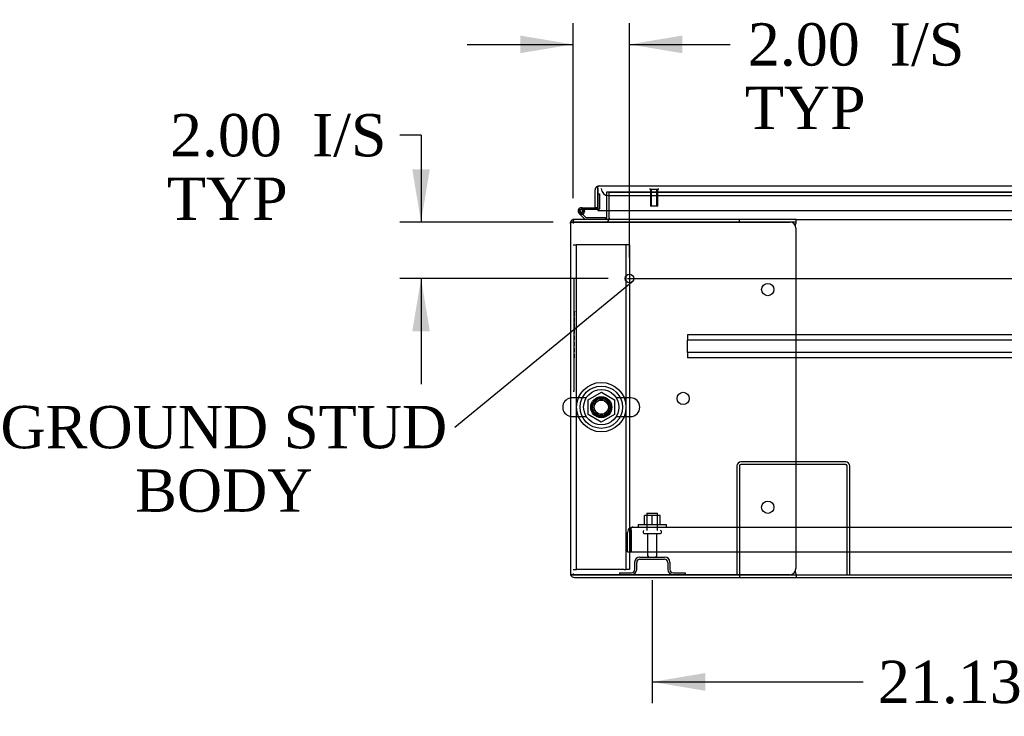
# Model space of a CAD drawing. Header units: inches. Extents: x 1 to 359, y -2 to 239.
# Tile 1 of 24: x 56 to 91, y 36 to 60. Entities that reach past the tile are written whole.
import ezdxf
from ezdxf import colors
from ezdxf.entities.mleader import LeaderData, LeaderLine
from ezdxf.enums import TextEntityAlignment as Align
from ezdxf.lldxf.tags import DXFTag
from ezdxf.math import Vec2, Vec3

# ---------------------------------------------------------------- set-up
doc = ezdxf.new("R2010")
doc.units = ezdxf.units.IN
doc.header["$MEASUREMENT"] = 0
for name, color, linetype in [('COM43132', 7, 'Continuous'), ('COM50669', 7, 'Continuous'), ('COM50677', 7, 'Continuous'), ('COM54746-56', 7, 'Continuous'), ('COM54926', 7, 'Continuous'), ('COM55738-22', 7, 'Continuous'), ('COM70110-1', 7, 'Continuous'), ('COM70217', 7, 'Continuous'), ('COM70220', 7, 'Continuous'), ('COM71188-1', 7, 'Continuous'), ('COM71190-1', 7, 'Continuous'), ('COM71195-1', 7, 'Continuous'), ('Default', 7, 'Continuous'), ('NTS166105', 7, 'Continuous'), ('NTS18024', 7, 'Continuous'), ('QLB20185', 7, 'Continuous'), ('SCS86414', 7, 'Continuous'), ('STD26089', 7, 'Continuous'), ('STD26258', 7, 'Continuous'), ('WAF25059', 7, 'Continuous'), ('WAF25377', 7, 'Continuous'), ('WAM254785', 7, 'Continuous')]:
    doc.layers.add(name, color=color, linetype=linetype)
doc.styles.add('SEACAD_Times_New_Roman', font='times.ttf')
tags = doc.linetypes.add('CENTER2', pattern=[1.125, 0.75, -0.125, 0.125, -0.125]).pattern_tags.tags
tags[10:11] = [DXFTag(74, 4), DXFTag(75, 0), DXFTag(340, '0'), DXFTag(46, 0.0), DXFTag(50, 0.0), DXFTag(44, 0.0), DXFTag(45, 0.0)]
tags[8:9] = [DXFTag(74, 4), DXFTag(75, 0), DXFTag(340, '0'), DXFTag(46, 0.0), DXFTag(50, 0.0), DXFTag(44, 0.0), DXFTag(45, 0.0)]
tags[6:7] = [DXFTag(74, 4), DXFTag(75, 0), DXFTag(340, '0'), DXFTag(46, 0.0), DXFTag(50, 0.0), DXFTag(44, 0.0), DXFTag(45, 0.0)]
tags[4:5] = [DXFTag(74, 4), DXFTag(75, 0), DXFTag(340, '0'), DXFTag(46, 0.0), DXFTag(50, 0.0), DXFTag(44, 0.0), DXFTag(45, 0.0)]
tags = doc.linetypes.add('HIDDEN2', pattern=[0.1875, 0.125, -0.0625]).pattern_tags.tags
tags[6:7] = [DXFTag(74, 4), DXFTag(75, 0), DXFTag(340, '0'), DXFTag(46, 0.0), DXFTag(50, 0.0), DXFTag(44, 0.0), DXFTag(45, 0.0)]
tags[4:5] = [DXFTag(74, 4), DXFTag(75, 0), DXFTag(340, '0'), DXFTag(46, 0.0), DXFTag(50, 0.0), DXFTag(44, 0.0), DXFTag(45, 0.0)]
doc.dimstyles.new('HAMMOND_(STH_-_300x200)', dxfattribs={"dimtxt": 1.5, "dimasz": 1.875, "dimexe": 0.75, "dimexo": 0.75, "dimgap": 0.375, "dimtad": 0, "dimtih": 1, "dimtoh": 1, "dimzin": 0, "dimdsep": 46, "dimtxsty": 'SEACAD_Times_New_Roman', "dimblk1": '_SE_FILLED', "dimblk2": '_SE_FILLED', "dimsah": 1, "dimcen": 0.75, "dimadec": 0, "dimazin": 0, "dimtfac": 0.8, "dimtofl": 0, "dimtmove": 0, "dimatfit": 3, "dimfxl": 1, "dimtolj": 1, "dimtzin": 0, "dimarcsym": 0})

# ---------------------------------------------------------------- blocks, each defined once
blk = doc.blocks.new('_SE_FILLED')
at = {"color": 0}
blk.add_line((0, 0), (-1, 0), dxfattribs=at)
blk.add_solid([(0, 0), (-1, -0.1665), (-1, 0.1665), (0, 0)], dxfattribs=at)
blk = doc.blocks.new('SEANNOT_GROUP2')
at = {"layer": 'Default', "color": 7, "linetype": 'CENTER2'}
blk.add_line((77.58, 51.024), (121.59, 51.024), dxfattribs=at)
blk = doc.blocks.new('SE1')
at = {"layer": 'COM43132', "color": 7, "linetype": 'HIDDEN2'}
for p, q in [((77.583, 41.338), (77.583, 42.028)), ((77.708, 42.11), (77.659, 42.178)), ((77.708, 42.028), (77.708, 42.178)), ((77.708, 42.11), (77.708, 42.028)), ((77.708, 42.028), (77.708, 42.028)), ((77.708, 41.338), (77.708, 42.028)), ((77.708, 42.028), (77.708, 41.338)), ((77.768, 42.213), (121.398, 42.213)), ((77.768, 42.213), (77.768, 42.213)), ((77.768, 42.213), (77.768, 42.213)), ((77.583, 41.338), (77.708, 41.338)), ((77.708, 41.338), (121.458, 41.338))]:
    blk.add_line(p, q, dxfattribs=at)
for start, end in [(126.194, 180), (90.1208, 126.194), (90, 90.0589)]:
    blk.add_arc((77.768, 42.028), 0.185, start, end, dxfattribs=at)
blk.add_open_spline([(77.708, 42.178), (77.718, 42.189), (77.728, 42.198), (77.743, 42.207), (77.748, 42.209), (77.758, 42.212), (77.763, 42.213), (77.768, 42.213)], degree=3, knots=[0, 0, 0, 0, 0.5, 0.5, 0.75, 0.75, 1, 1, 1, 1], dxfattribs=at)
at = {"layer": 'COM50669', "color": 7, "linetype": 'HIDDEN2'}
for p, q in [((81.458, 44.383), (81.458, 40.526)), ((81.553, 44.383), (81.553, 40.526)), ((85.315, 44.526), (81.601, 44.526)), ((85.315, 44.431), (81.601, 44.431)), ((85.363, 40.526), (85.363, 44.383)), ((85.458, 40.526), (85.458, 44.383))]:
    blk.add_line(p, q, dxfattribs=at)
for centre, radius, start, end in [((81.601, 44.383), 0.143, 90, 180), ((81.601, 44.383), 0.048, 90, 180), ((85.315, 44.383), 0.143, 0, 90), ((85.315, 44.383), 0.048, 0, 90)]:
    blk.add_arc(centre, radius, start, end, dxfattribs=at)
at = {"layer": 'COM50677', "color": 7, "linetype": 'HIDDEN2'}
for p, q in [((75.649, 52.214), (75.774, 52.214)), ((75.834, 52.214), (75.774, 52.214)), ((75.774, 40.714), (75.774, 52.214)), ((77.464, 52.214), (75.834, 52.214)), ((77.524, 52.214), (77.464, 52.214)), ((77.524, 52.214), (77.524, 40.714)), ((77.649, 52.214), (77.524, 52.214)), ((77.649, 52.214), (77.649, 40.714)), ((75.649, 40.714), (75.774, 40.714)), ((75.834, 40.714), (75.774, 40.714)), ((77.464, 40.714), (75.834, 40.714)), ((77.464, 40.714), (77.524, 40.714)), ((77.649, 40.714), (77.524, 40.714))]:
    blk.add_line(p, q, dxfattribs=at)
blk.add_circle((76.649, 46.464), 0.375, dxfattribs=at)
at = {"layer": 'COM54746-56', "color": 7, "linetype": 'Continuous'}
for p, q in [((76.524, 54.022), (76.524, 54.022)), ((75.944, 53.534), (76.524, 53.534)), ((76.524, 53.472), (75.944, 53.472)), ((75.999, 53.422), (76.06, 53.428)), ((76.524, 53.534), (76.524, 53.536)), ((76.077, 53.119), (75.865, 53.331)), ((75.978, 53.305), (76.102, 53.181)), ((76.102, 53.181), (76.796, 53.181)), ((76.796, 53.181), (76.796, 53.12))]:
    blk.add_line(p, q, dxfattribs=at)
at = {"layer": 'COM54746-56', "color": 7, "linetype": 'HIDDEN2'}
for p, q in [((76.524, 54.022), (76.586, 54.022)), ((76.586, 54.022), (76.586, 53.497)), ((75.881, 53.405), (75.881, 53.43)), ((75.931, 53.48), (75.956, 53.48)), ((76.061, 53.417), (75.999, 53.417)), ((76.006, 53.43), (76.006, 53.405)), ((76.561, 53.472), (76.524, 53.472)), ((75.908, 53.376), (75.978, 53.305)), ((75.956, 53.355), (75.931, 53.355)), ((76.796, 53.12), (76.796, 53.119))]:
    blk.add_line(p, q, dxfattribs=at)
at = {"layer": 'COM54746-56', "color": 7, "linetype": 'Continuous'}
blk.add_circle((75.944, 53.417), 0.05, dxfattribs=at)
for radius, start, end in [(0.117, 90, 5.2159), (0.055, 90, 5.2159), (0.055, 5.2159, 90), (0.117, 5.2159, 28.0398), (0.117, 227.608, 287.0274)]:
    blk.add_arc((75.944, 53.417), radius, start, end, dxfattribs=at)
at = {"layer": 'COM54746-56', "color": 7, "linetype": 'HIDDEN2'}
for centre, radius, start, end in [((75.931, 53.43), 0.05, 90, 180), ((75.944, 53.417), 0.117, 28.0398, 90), ((75.956, 53.43), 0.05, 0, 90), ((76.561, 53.497), 0.025, 270, 0), ((75.931, 53.405), 0.05, 180, 270), ((75.956, 53.405), 0.05, 270, 0)]:
    blk.add_arc(centre, radius, start, end, dxfattribs=at)
at = {"layer": 'COM54926', "color": 7, "linetype": 'Continuous'}
for p, q in [((81.554, 53.119), (75.697, 53.119)), ((83.554, 53.119), (81.554, 53.119)), ((81.554, 53.024), (81.554, 53.119)), ((83.554, 53.024), (83.554, 53.119)), ((75.554, 52.976), (75.554, 40.574)), ((75.562, 53.024), (75.697, 53.024)), ((75.697, 53.024), (75.562, 53.024)), ((75.697, 53.024), (75.697, 53.024)), ((81.554, 53.024), (75.697, 53.024)), ((75.697, 53.024), (83.333, 53.024)), ((83.554, 53.024), (81.554, 53.024)), ((83.53, 52.904), (83.543, 52.976)), ((83.553, 52.804), (83.553, 40.746)), ((83.554, 53.014), (83.554, 53.024)), ((75.562, 40.526), (75.697, 40.526)), ((75.697, 40.526), (75.562, 40.526)), ((75.697, 40.526), (75.697, 40.526)), ((75.697, 40.526), (81.554, 40.526)), ((83.333, 40.526), (75.697, 40.526)), ((81.554, 40.526), (81.554, 40.431)), ((81.554, 40.526), (83.554, 40.526)), ((83.543, 40.574), (83.53, 40.647)), ((83.554, 40.526), (83.554, 40.536)), ((83.554, 40.526), (83.554, 40.431)), ((75.697, 40.431), (81.554, 40.431)), ((81.554, 40.431), (83.554, 40.431))]:
    blk.add_line(p, q, dxfattribs=at)
for centre in [(82.553, 50.634), (79.553, 46.775), (82.553, 42.916)]:
    blk.add_circle(centre, 0.218, dxfattribs=at)
for centre, radius, start, end in [((75.697, 52.976), 0.143, 90, 160.3871), ((75.697, 52.976), 0.143, 160.3871, 180), ((83.333, 52.804), 0.22, 0, 90), ((83.861, 52.907), 0.326, 160.716, 167.6742), ((75.697, 40.574), 0.143, 180, 199.6129), ((75.697, 40.574), 0.143, 199.6129, 270), ((83.333, 40.746), 0.22, 270, 0), ((83.861, 40.644), 0.326, 192.3258, 199.284)]:
    blk.add_arc(centre, radius, start, end, dxfattribs=at)
for centre, start_param, end_param in [((75.697, 52.976), 2.799282, 3.141593), ((75.697, 40.574), 3.141593, 3.483903)]:
    blk.add_ellipse(centre, major_axis=(0.143, 0), ratio=0.99836, start_param=start_param, end_param=end_param, dxfattribs=at)
at = {"layer": 'COM55738-22', "color": 7, "linetype": 'HIDDEN2'}
for p, q in [((77.833, 40.714), (77.833, 40.964)), ((77.905, 40.714), (77.905, 40.964)), ((78.02, 41.151), (78.895, 41.151)), ((78.02, 41.079), (78.895, 41.079)), ((79.011, 40.964), (79.011, 40.714)), ((79.083, 40.964), (79.083, 40.714)), ((77.295, 40.598), (77.717, 40.598)), ((77.295, 40.598), (77.295, 40.526)), ((79.198, 40.598), (79.62, 40.598)), ((79.62, 40.598), (79.62, 40.526))]:
    blk.add_line(p, q, dxfattribs=at)
for centre, radius, start, end in [((78.02, 40.964), 0.188, 90, 180), ((78.02, 40.964), 0.116, 90, 180), ((78.895, 40.964), 0.188, 0, 90), ((78.895, 40.964), 0.116, 0, 90), ((77.717, 40.714), 0.188, 270, 0), ((77.717, 40.714), 0.116, 270, 0), ((79.198, 40.714), 0.188, 180, 270), ((79.198, 40.714), 0.116, 180, 270)]:
    blk.add_arc(centre, radius, start, end, dxfattribs=at)
at = {"layer": 'COM70110-1', "color": 7, "linetype": 'HIDDEN2'}
for p in [(76.929, 54.086), (97.968, 54.089)]:
    blk.add_line(p, (76.929, 54.089), dxfattribs=at)
blk.add_circle((76.649, 46.464), 0.344, dxfattribs=at)
at = {"layer": 'COM70217', "color": 7, "linetype": 'HIDDEN2'}
for p, q in [((119.46, 49.024), (79.71, 49.024)), ((79.71, 49.024), (79.71, 48.981)), ((79.71, 48.981), (79.71, 48.879)), ((79.71, 48.879), (79.71, 48.836)), ((79.71, 48.399), (79.71, 48.836)), ((119.46, 48.836), (79.71, 48.836)), ((119.46, 48.399), (79.71, 48.399)), ((79.71, 48.399), (79.71, 48.356)), ((79.71, 48.356), (79.71, 48.254)), ((79.71, 48.254), (79.71, 48.211)), ((119.46, 48.211), (79.71, 48.211))]:
    blk.add_line(p, q, dxfattribs=at)
at = {"layer": 'COM70220', "color": 7, "linetype": 'HIDDEN2'}
for p, q in [((76.899, 53.961), (77.149, 53.961)), ((77.149, 53.961), (97.709, 53.961))]:
    blk.add_line(p, q, dxfattribs=at)
blk.add_arc((76.899, 54.211), 0.25, 180, 270, dxfattribs=at)
at = {"layer": 'COM71188-1', "color": 7, "linetype": 'HIDDEN2'}
for p, q in [((76.834, 54.086), (76.834, 53.431)), ((76.929, 54.086), (76.834, 54.086)), ((75.554, 53.024), (75.562, 53.024))]:
    blk.add_line(p, q, dxfattribs=at)
at = {"layer": 'COM71188-1', "color": 7, "linetype": 'Continuous'}
for p, q in [((76.834, 53.431), (76.834, 53.167)), ((75.554, 52.976), (75.554, 53.024)), ((83.554, 40.431), (115.616, 40.431))]:
    blk.add_line(p, q, dxfattribs=at)
for radius, start in [(0.048, 270), (0.143, 340.3871)]:
    blk.add_arc((76.786, 53.167), radius, start, 0, dxfattribs=at)
at = {"layer": 'COM71188-1', "color": 7, "linetype": 'HIDDEN2'}
blk.add_arc((76.786, 53.167), 0.143, 270, 340.3871, dxfattribs=at)
at = {"layer": 'COM71190-1', "color": 7, "linetype": 'HIDDEN2'}
for p, q in [((76.929, 54.086), (97.968, 54.086)), ((76.929, 53.431), (76.929, 54.086)), ((75.649, 53.119), (75.697, 53.119)), ((75.649, 53.111), (75.649, 52.976)), ((75.649, 40.574), (75.649, 40.526))]:
    blk.add_line(p, q, dxfattribs=at)
at = {"layer": 'COM71190-1', "color": 7, "linetype": 'Continuous'}
for p, q in [((76.929, 53.167), (76.929, 53.431)), ((75.649, 53.119), (75.649, 53.111)), ((76.929, 53.167), (76.929, 53.119)), ((83.554, 53.119), (115.616, 53.119)), ((83.554, 40.526), (115.616, 40.526))]:
    blk.add_line(p, q, dxfattribs=at)
at = {"layer": 'COM71195-1', "color": 7, "linetype": 'Continuous'}
for p, q in [((76.429, 53.536), (76.429, 54.163)), ((76.524, 54.226), (76.485, 54.277)), ((76.524, 54.163), (76.524, 54.277)), ((76.524, 54.226), (76.524, 54.163)), ((76.524, 54.163), (76.524, 54.163)), ((76.524, 53.536), (76.524, 54.163)), ((76.524, 54.163), (76.524, 53.431)), ((76.572, 54.306), (98.286, 54.306)), ((76.572, 54.306), (76.572, 54.306)), ((76.572, 54.306), (76.572, 54.306)), ((76.429, 53.536), (76.524, 53.536)), ((76.524, 53.431), (98.334, 53.431))]:
    blk.add_line(p, q, dxfattribs=at)
for start, end in [(127.5036, 180), (90.1561, 127.5036), (90, 90.0762)]:
    blk.add_arc((76.572, 54.163), 0.143, start, end, dxfattribs=at)
blk.add_open_spline([(76.524, 54.277), (76.532, 54.286), (76.54, 54.294), (76.552, 54.301), (76.556, 54.303), (76.564, 54.306), (76.568, 54.306), (76.572, 54.306)], degree=3, knots=[0, 0, 0, 0, 0.5, 0.5, 0.75, 0.75, 1, 1, 1, 1], dxfattribs=at)
at = {"layer": 'NTS166105', "color": 7, "linetype": 'HIDDEN2'}
for p, q in [((78.456, 42.629), (78.185, 42.629)), ((78.185, 42.309), (78.185, 42.629)), ((78.735, 42.629), (78.456, 42.629)), ((78.456, 42.309), (78.456, 42.629)), ((78.735, 42.309), (78.735, 42.629))]:
    blk.add_line(p, q, dxfattribs=at)
at = {"layer": 'NTS18024', "color": 7, "linetype": 'HIDDEN2'}
for p, q in [((76.184, 46.727), (76.653, 47.002)), ((76.653, 47.002), (77.114, 46.727)), ((76.184, 46.201), (76.184, 46.727)), ((77.114, 46.727), (77.114, 46.201)), ((76.649, 45.929), (76.184, 46.201)), ((77.114, 46.201), (76.649, 45.929))]:
    blk.add_line(p, q, dxfattribs=at)
blk.add_circle((76.649, 46.464), 0.263, dxfattribs=at)
at = {"layer": 'QLB20185', "color": 7, "linetype": 'HIDDEN2'}
for p, q in [((75.679, 51.024), (75.649, 51.024)), ((75.679, 51.024), (75.679, 50.649)), ((75.679, 50.649), (75.679, 47.399)), ((75.696, 49.866), (75.679, 49.866)), ((75.694, 49.845), (75.679, 49.845)), ((75.696, 49.832), (75.679, 49.832)), ((75.694, 49.829), (75.679, 49.829)), ((75.694, 49.819), (75.679, 49.819)), ((75.694, 49.791), (75.679, 49.791)), ((75.694, 49.706), (75.679, 49.706)), ((75.694, 49.689), (75.679, 49.689)), ((75.679, 49.688), (75.696, 49.688)), ((75.679, 49.687), (75.696, 49.687)), ((75.696, 49.648), (75.679, 49.648)), ((75.694, 49.866), (75.694, 49.845)), ((75.694, 49.837), (75.694, 49.845)), ((75.694, 49.819), (75.694, 49.829)), ((75.694, 49.791), (75.694, 49.819)), ((75.694, 49.706), (75.694, 49.791)), ((75.694, 49.689), (75.694, 49.706)), ((75.694, 49.638), (75.694, 49.645)), ((75.694, 49.476), (75.694, 49.638)), ((75.694, 49.476), (75.679, 49.476)), ((75.696, 49.441), (75.679, 49.441)), ((75.694, 49.29), (75.679, 49.29)), ((75.694, 49.269), (75.679, 49.269)), ((75.679, 49.262), (75.696, 49.262)), ((75.694, 49.544), (75.696, 49.544)), ((75.694, 49.431), (75.694, 49.439)), ((75.694, 49.322), (75.694, 49.431)), ((75.694, 49.29), (75.694, 49.322)), ((75.694, 49.269), (75.694, 49.29)), ((75.694, 49.212), (75.679, 49.212)), ((75.694, 49.071), (75.679, 49.071)), ((75.694, 48.988), (75.679, 48.988)), ((75.694, 48.984), (75.679, 48.984)), ((75.694, 48.976), (75.679, 48.976)), ((75.694, 48.965), (75.679, 48.965)), ((75.694, 48.945), (75.679, 48.945)), ((75.694, 48.876), (75.679, 48.876)), ((75.694, 49.071), (75.694, 49.212)), ((75.696, 49.205), (75.694, 49.205)), ((75.694, 49.071), (75.696, 49.071)), ((75.694, 48.984), (75.694, 48.988)), ((75.694, 48.976), (75.694, 48.984)), ((75.694, 48.965), (75.694, 48.976)), ((75.694, 48.945), (75.694, 48.965)), ((75.694, 48.876), (75.694, 48.945)), ((75.694, 48.854), (75.694, 48.876)), ((75.694, 48.854), (75.679, 48.854)), ((75.696, 48.774), (75.679, 48.774)), ((75.696, 48.774), (75.679, 48.774)), ((75.694, 48.772), (75.679, 48.772)), ((75.679, 48.64), (75.696, 48.64)), ((75.696, 48.56), (75.679, 48.56)), ((75.694, 48.541), (75.679, 48.541)), ((75.694, 48.765), (75.694, 48.772)), ((75.694, 48.65), (75.694, 48.765)), ((75.694, 48.642), (75.694, 48.65)), ((75.694, 48.541), (75.694, 48.56)), ((75.694, 48.446), (75.694, 48.541)), ((75.694, 48.446), (75.679, 48.446)), ((75.679, 48.43), (75.696, 48.43)), ((75.679, 48.426), (75.696, 48.426)), ((75.696, 48.352), (75.679, 48.352)), ((75.694, 48.346), (75.679, 48.346)), ((75.694, 48.321), (75.679, 48.321)), ((75.694, 48.229), (75.679, 48.229)), ((75.679, 48.208), (75.696, 48.208)), ((75.694, 48.426), (75.694, 48.446)), ((75.694, 48.321), (75.694, 48.346)), ((75.694, 48.229), (75.694, 48.321)), ((75.694, 48.208), (75.694, 48.229)), ((75.679, 47.399), (75.679, 47.024)), ((75.679, 47.024), (75.649, 47.024))]:
    blk.add_line(p, q, dxfattribs=at)
at = {"layer": 'SCS86414', "color": 7, "linetype": 'HIDDEN2'}
for p, q in [((76.119, 46.795), (75.613, 46.795)), ((77.685, 46.795), (77.179, 46.795)), ((75.613, 46.133), (76.119, 46.133)), ((77.179, 46.133), (77.685, 46.133))]:
    blk.add_line(p, q, dxfattribs=at)
for radius in [0.625, 0.312, 0.252]:
    blk.add_circle((76.649, 46.464), radius, dxfattribs=at)
at = {"layer": 'SCS86414', "color": 7, "linetype": 'Continuous'}
blk.add_arc((75.613, 46.464), 0.331, 100.3132, 259.6868, dxfattribs=at)
at = {"layer": 'SCS86414', "color": 7, "linetype": 'HIDDEN2'}
for centre, start, end in [((75.613, 46.464), 90, 100.3132), ((77.685, 46.464), 270, 90), ((75.613, 46.464), 259.6868, 270)]:
    blk.add_arc(centre, 0.331, start, end, dxfattribs=at)
at = {"layer": 'STD26089', "color": 7, "linetype": 'HIDDEN2'}
for p, q in [((78.27, 42.713), (78.645, 42.713)), ((78.27, 42.713), (78.27, 42.088)), ((78.645, 42.088), (78.645, 42.713)), ((78.133, 42.058), (78.133, 42.018)), ((78.163, 41.988), (78.753, 41.988)), ((78.292, 41.988), (78.292, 41.211)), ((78.624, 41.211), (78.624, 41.988)), ((78.783, 42.018), (78.783, 42.058))]:
    blk.add_line(p, q, dxfattribs=at)
for centre, radius, start, end in [((78.163, 42.058), 0.03, 90, 180), ((78.163, 42.018), 0.03, 180, 270), ((78.753, 42.058), 0.03, 0, 90), ((78.753, 42.018), 0.03, 270, 0), ((78.352, 41.211), 0.06, 180, 270), ((78.564, 41.211), 0.06, 270, 0)]:
    blk.add_arc(centre, radius, start, end, dxfattribs=at)
at = {"layer": 'STD26258', "color": 7, "linetype": 'HIDDEN2'}
for p, q in [((78.368, 54.211), (78.368, 54.18)), ((78.68, 54.18), (78.368, 54.18)), ((78.399, 54.18), (78.399, 53.586)), ((78.43, 53.586), (78.43, 54.18)), ((78.618, 53.586), (78.618, 54.18)), ((78.649, 53.586), (78.649, 54.18)), ((78.68, 54.18), (78.68, 54.211)), ((78.649, 53.586), (78.399, 53.586))]:
    blk.add_line(p, q, dxfattribs=at)
blk.add_circle((77.649, 51.024), 0.156, dxfattribs=at)
at = {"layer": 'WAF25059', "color": 7, "linetype": 'HIDDEN2'}
for p, q in [((77.958, 42.309), (78.958, 42.309)), ((77.958, 42.309), (77.958, 42.213)), ((78.958, 42.213), (78.958, 42.309))]:
    blk.add_line(p, q, dxfattribs=at)
at = {"layer": 'WAF25377', "color": 7, "linetype": 'HIDDEN2'}
for radius in [0.875, 0.34]:
    blk.add_circle((76.649, 46.464), radius, dxfattribs=at)
at = {"layer": 'WAM254785', "color": 7, "linetype": 'HIDDEN2'}
for radius in [0.75, 0.312]:
    blk.add_circle((76.649, 46.464), radius, dxfattribs=at)
blk = doc.blocks.new('DMBLK3929')
at = {"layer": 'Default', "linetype": 'Continuous'}
for points in [[(80.333, 36.415), (80.333, 37.04), (78.458, 36.728)], [(97.708, 36.415), (99.583, 36.728), (97.708, 37.04)]]:
    blk.add_hatch(color=7, dxfattribs=at).paths.add_polyline_path(points)
at = {"layer": 'Default', "color": 7, "linetype": 'Continuous'}
for p, q in [((99.583, 41.238), (99.583, 35.978)), ((78.458, 40.329), (78.458, 35.978)), ((78.458, 36.728), (85.936, 36.728)), ((92.105, 36.728), (99.583, 36.728))]:
    blk.add_line(p, q, dxfattribs=at)
at = {"layer": 'Default', "color": 7, "linetype": 'Continuous', "style": 'SEACAD_Times_New_Roman'}
blk.add_text('21.13', height=1.5, dxfattribs=at).set_placement((86.461, 37.478), align=Align.TOP_LEFT)
blk = doc.blocks.new('DMBLK3937')
at = {"layer": 'Default', "linetype": 'Continuous'}
for points in [[(73.774, 59.634), (73.774, 59.009), (75.649, 59.321)], [(79.524, 59.634), (77.649, 59.321), (79.524, 59.009)]]:
    blk.add_hatch(color=7, dxfattribs=at).paths.add_polyline_path(points)
at = {"layer": 'Default', "color": 7, "linetype": 'Continuous'}
for p, q in [((75.649, 53.869), (75.649, 60.071)), ((77.649, 51.774), (77.649, 60.071)), ((71.899, 59.321), (75.649, 59.321)), ((77.649, 59.321), (80.466, 59.321)), ((80.466, 59.321), (81.216, 59.321))]:
    blk.add_line(p, q, dxfattribs=at)
at = {"layer": 'Default', "color": 7, "linetype": 'Continuous', "style": 'SEACAD_Times_New_Roman'}
for s, p in [('2.00', (81.848, 60.071)), ('I/S', (86.879, 60.071)), ('TYP', (81.741, 57.821))]:
    blk.add_text(s, height=1.5, dxfattribs=at).set_placement(p, align=Align.TOP_LEFT)
blk = doc.blocks.new('DMBLK3938')
at = {"layer": 'Default', "linetype": 'Continuous'}
for points in [[(69.946, 54.899), (70.259, 53.024), (70.571, 54.899)], [(69.946, 49.149), (70.571, 49.149), (70.259, 51.024)]]:
    blk.add_hatch(color=7, dxfattribs=at).paths.add_polyline_path(points)
at = {"layer": 'Default', "color": 7, "linetype": 'Continuous'}
for p, q in [((70.259, 56.103), (69.509, 56.103)), ((70.259, 56.103), (70.259, 53.024)), ((74.947, 53.024), (69.509, 53.024)), ((76.899, 51.024), (69.509, 51.024)), ((70.259, 51.024), (70.259, 47.274))]:
    blk.add_line(p, q, dxfattribs=at)
at = {"layer": 'Default', "color": 7, "linetype": 'Continuous', "style": 'SEACAD_Times_New_Roman'}
for s, p in [('I/S', (66.389, 56.853)), ('2.00', (61.358, 56.853)), ('TYP', (61.251, 54.603))]:
    blk.add_text(s, height=1.5, dxfattribs=at).set_placement(p, align=Align.TOP_LEFT)

msp = doc.modelspace()

# ---------------------------------------------------------------- block references
at = {"layer": 'Default'}
for name in ['SE1', 'SEANNOT_GROUP2']:
    msp.add_blockref(name, (0, 0), dxfattribs=at)

# ---------------------------------------------------------------- dimensions: what is measured, and where the dimension line sits
at = {"layer": 'Default', "color": 7, "linetype": 'Continuous'}
dim = msp.add_linear_dim(base=(77.649, 59.321), p1=(75.649, 52.976), p2=(77.649, 51.024), text='\\A1;<> I/S\\PTYP', dimstyle='HAMMOND_(STH_-_300x200)', override={"dimtmove": 1}, dxfattribs=at)
dim.commit()
dim.dimension.update_dxf_attribs({"geometry": 'DMBLK3937', "text_midpoint": (81.216, 59.321), "dimtype": 160})
dim = msp.add_linear_dim(base=(70.259, 51.024), p1=(75.697, 53.024), p2=(77.649, 51.024), angle=90, text='\\A1;<> I/S\\PTYP', dimstyle='HAMMOND_(STH_-_300x200)', override={"dimtmove": 1}, dxfattribs=at)
dim.commit()
dim.dimension.update_dxf_attribs({"geometry": 'DMBLK3938', "text_midpoint": (69.509, 56.103), "dimtype": 160})
dim = msp.add_linear_dim(base=(99.5832, 36.7279), p1=(78.4579, 41.0793), p2=(99.5832, 41.9883), text='\\A1;<>', dimstyle='HAMMOND_(STH_-_300x200)', dxfattribs=at)
dim.commit()
dim.dimension.update_dxf_attribs({"geometry": 'DMBLK3929', "text_midpoint": (89.0205, 36.7279), "dimtype": 160})

# ---------------------------------------------------------------- leaders
ml = msp.add_multileader_mtext('Standard', dxfattribs=at)
ml.set_content('{\\pxsm0.9;\\fTimes New Roman|b0||i0||c0|p34;\\W1.;GROUND STUD\\PBODY\\P}', color=7)
ml.set_leader_properties()
ml.set_arrow_properties(name='_SE_FILLED')
ml.build(insert=Vec2(0, 0))
ml.multileader.update_dxf_attribs({"dogleg_length": 0, "arrow_head_size": 1.875})
ctx = ml.context
ctx.base_point, ctx.char_height, ctx.arrow_head_size, ctx.landing_gap_size = Vec3(55.177, 45.083), 1.5, 1.875, 0.525
ctx.text_align_type = 1
notes = []
notes.append((ctx, [(0, (1, 1, 0), (71.453, 45.743), (-1, 0), 0, [(0, [(77.775, 50.932)], 0, [])])]))
ctx.mtext.insert, ctx.mtext.alignment = Vec3(63.098, 46.509), 2
for ctx, leaders in notes:
    for number, flags, end, landing, length, lines in leaders:
        leader = LeaderData()
        leader.index, (leader.has_last_leader_line, leader.has_dogleg_vector, leader.attachment_direction) = number, flags
        leader.last_leader_point, leader.dogleg_vector, leader.dogleg_length = Vec3(end), Vec3(landing), length
        for number, points, colour, breaks in lines:
            line = LeaderLine()
            line.index, line.vertices, line.color, line.breaks = number, Vec3.list(points), colors.encode_raw_color(colour), breaks
            leader.lines.append(line)
        ctx.leaders.append(leader)

doc.saveas('drawing.dxf')
